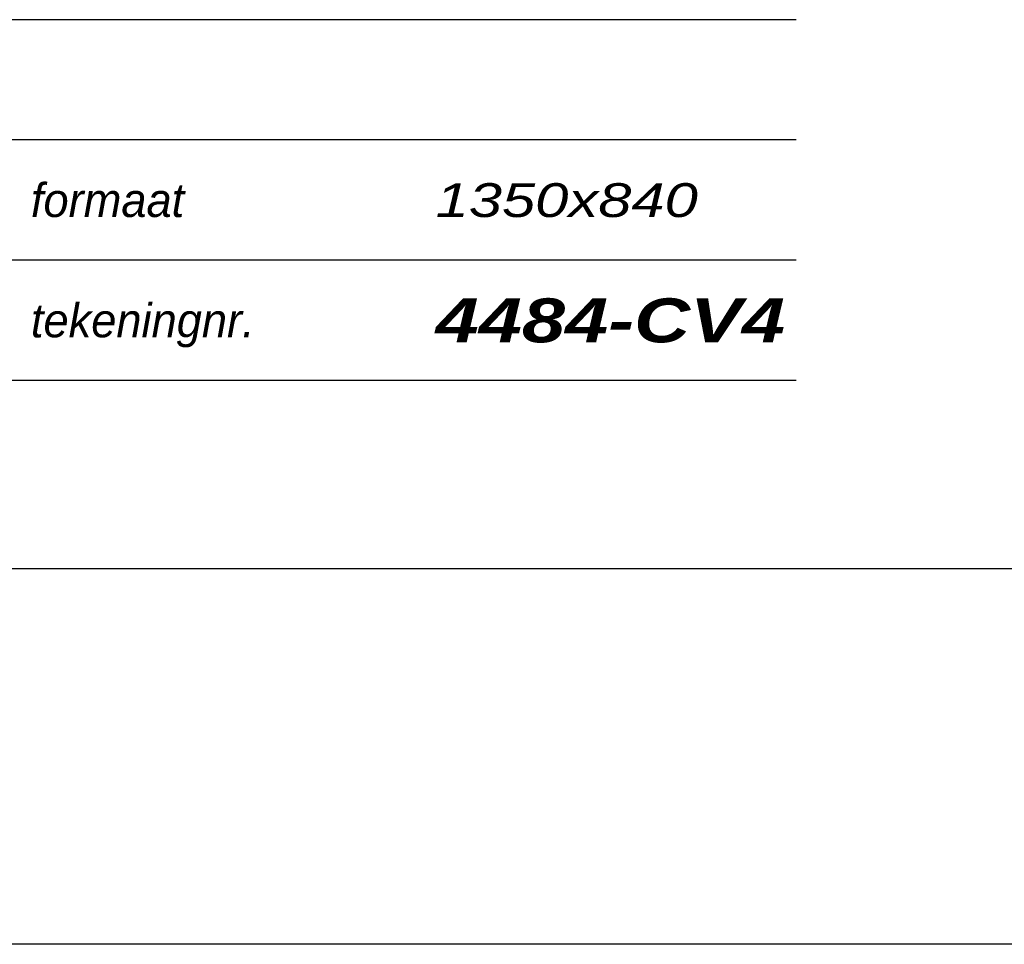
# Model space of a CAD drawing. Header units: millimetres. Extents: x -13501 to 278776, y 0 to 252300.
# Tile 100 of 132: x 256717 to 261958, y 83100 to 88020. Entities that reach past the tile are written whole.
import ezdxf
from ezdxf.enums import TextEntityAlignment as Align

# ---------------------------------------------------------------- set-up
doc = ezdxf.new("R2010")
doc.units = ezdxf.units.MM
doc.header["$LTSCALE"] = 100
doc.layers.get('0').update_dxf_attribs({"linetype": 'CONTINUOUS'})
doc.layers.add('SCHERMER_KADER', color=7, linetype='CONTINUOUS')
doc.layers.add('SCHERMER_ONDERHOEK', color=7, linetype='CONTINUOUS')
doc.styles.add('B-01', font='GOTHICI.TTF')
doc.styles.add('cg omega', font='GOTHICI.TTF', dxfattribs={"width": 1.32})
doc.styles.add('CG OMEGA BOLD', font='GOTHICBI.TTF', dxfattribs={"width": 1.32})

# ---------------------------------------------------------------- blocks, each defined once
blk = doc.blocks.new('1350x840')
at = {"layer": 'SCHERMER_KADER', "color": 8, "linetype": 'Continuous'}
for p, q in [((0, 821), (-1316, 821)), ((-1316, 0), (0, 0))]:
    blk.add_line(p, q, dxfattribs=at)
at = {"layer": 'SCHERMER_ONDERHOEK', "color": 9, "linetype": 'Continuous'}
for p, q in [((-53.5, 29.2), (-180, 29.2)), ((-53.5, 22.8), (-180, 22.8)), ((-53.5, 16.4), (-180, 16.4)), ((-53.5, 10), (-180, 10))]:
    blk.add_line(p, q, dxfattribs=at)
at = {"layer": 'SCHERMER_ONDERHOEK', "style": 'B-01'}
for s, p in [('formaat', (-94.236, 19.6)), ('tekeningnr.', (-94.236, 13.2))]:
    blk.add_text(s, height=1.8, dxfattribs=at).set_placement(p, align=Align.MIDDLE_LEFT)
for tag, p in [('WIJZG', (-75.507, 168.4)), ('WIJZA', (-161.007, 168.4)), ('OMSCHRIJVINGA', (-161.007, 162)), ('OMSCHRIJVINGG', (-75.507, 162)), ('WIJZB', (-161.007, 155.6)), ('WIJZH', (-75.507, 155.6)), ('OMSCHRIJVINGB', (-161.007, 149.2)), ('OMSCHRIJVINGH', (-75.507, 149.2)), ('WIJZC', (-161.007, 142.8)), ('WIJZI', (-75.507, 142.8)), ('OMSCHRIJVINGC', (-161.007, 136.4)), ('OMSCHRIJVINGI', (-75.507, 136.4)), ('WIJZD', (-161.007, 130)), ('WIJZJ', (-75.507, 130)), ('OMSCHRIJVINGD', (-161.007, 123.6)), ('OMSCHRIJVINGJ', (-75.507, 123.6)), ('WIJZE', (-161.007, 117.2)), ('WIJZK', (-75.507, 117.2)), ('OMSCHRIJVINGE', (-161.007, 110.8)), ('OMSCHRIJVINGK', (-75.507, 110.8)), ('WIJZF', (-161.007, 104.4)), ('WIJZL', (-75.507, 104.4)), ('OMSCHRIJVINGF', (-161.007, 98)), ('OMSCHRIJVINGL', (-75.507, 98))]:
    blk.add_attdef(tag, text='', height=1.8, dxfattribs=at).set_placement(p, align=Align.MIDDLE_LEFT)
at = {"layer": 'SCHERMER_ONDERHOEK', "style": 'cg omega', "oblique": 15, "width": 1.32}
blk.add_attdef('STATUS', (-179.5, 76.8), '', height=3.5, dxfattribs=at)
at = {"layer": 'SCHERMER_ONDERHOEK', "width": 1.32}
for tag, height, style, p in [('BENAMING', 2.34, 'CG OMEGA BOLD', (-161.258, 58)), ('BENAMING2', 2.34, 'CG OMEGA BOLD', (-161.258, 51.6)), ('BETREFT', 2.34, 'CG OMEGA BOLD', (-161.258, 45.2)), ('SCHAAL', 1.8, 'cg omega', (-161.258, 38.8)), ('DATUM', 1.8, 'cg omega', (-161.258, 26)), ('NR', 1.8, 'cg omega', (-125.231, 19.6)), ('A?', 1.8, 'cg omega', (-72.693, 19.6)), ('TEKNR.', 2.34, 'CG OMEGA BOLD', (-72.693, 13.2)), ('DD', 1.8, 'cg omega', (-125.231, 13.2))]:
    blk.add_attdef(tag, text='', height=height, dxfattribs=dict(at, style=style)).set_placement(p, align=Align.MIDDLE_LEFT)

msp = doc.modelspace()

# ---------------------------------------------------------------- block references
ref = msp.add_blockref('1350x840', (266200, 85100), dxfattribs=dict(xscale=100, yscale=100, zscale=100))
ref.add_attrib('TEKNR.', '4484-CV4', dxfattribs={"layer": 'SCHERMER_ONDERHOEK', "height": 234, "style": 'CG OMEGA BOLD', "width": 1.32}).set_placement((258930.7, 86420), align=Align.MIDDLE_LEFT)
ref.add_attrib('A?', '1350x840', dxfattribs={"layer": 'SCHERMER_ONDERHOEK', "height": 180, "style": 'cg omega', "width": 1.32}).set_placement((258930.7, 87060), align=Align.MIDDLE_LEFT)
at = {"xscale": 100, "yscale": 100, "zscale": 100}
msp.add_blockref('1350x840', (266200, 1000), dxfattribs=at)

doc.saveas('drawing.dxf')
